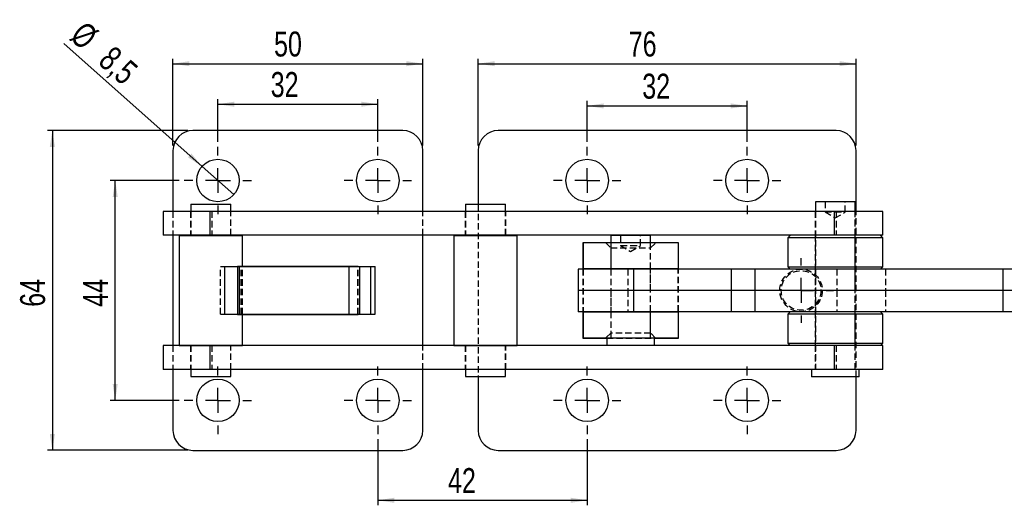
# Model space of a CAD drawing. Extents: x 41 to 474, y 27 to 361.
# Tile 2 of 16: x 41 to 238, y 139 to 236. Entities that reach past the tile are written whole.
import ezdxf

# ---------------------------------------------------------------- set-up
doc = ezdxf.new("R2010")
doc.units = 0
doc.linetypes.add('HIDDEN', pattern=[1.905, 1.27, -0.635])
doc.layers.get('0').update_dxf_attribs({"linetype": 'CONTINUOUS'})
doc.styles.add('SLDTEXTSTYLE0', font='TXT', dxfattribs={"width": 0.75})
doc.dimstyles.new('SLDDIMSTYLE0', dxfattribs={"dimtxt": 5, "dimasz": 3.302, "dimexe": 0, "dimexo": 0.0625, "dimgap": 1.25, "dimtad": 1, "dimdec": 0, "dimrnd": 1e-09, "dimzin": 12, "dimtxsty": 'SLDTEXTSTYLE0', "dimsah": 1, "dimcen": 0.09, "dimazin": 3, "dimtfac": 1, "dimtofl": 0, "dimtmove": 0, "dimatfit": 3, "dimtolj": 1, "dimtzin": 12})
doc.dimstyles.new('SLDDIMSTYLE2', dxfattribs={"dimtxt": 5, "dimasz": 3.302, "dimexe": 0, "dimexo": 0.0625, "dimgap": 1.25, "dimtad": 1, "dimdec": 0, "dimrnd": 1e-09, "dimzin": 12, "dimtxsty": 'SLDTEXTSTYLE0', "dimsah": 1, "dimcen": 0.09, "dimazin": 3, "dimtfac": 1, "dimtdec": 0, "dimtofl": 0, "dimtmove": 0, "dimatfit": 3, "dimtolj": 1, "dimtzin": 12})
doc.dimstyles.new('SLDDIMSTYLE3', dxfattribs={"dimtxt": 5, "dimasz": 3.302, "dimexe": 0, "dimexo": 0.0625, "dimgap": 1.25, "dimtad": 1, "dimdec": 3, "dimrnd": 1e-09, "dimzin": 12, "dimtxsty": 'SLDTEXTSTYLE0', "dimsah": 1, "dimcen": 0.09, "dimazin": 3, "dimtfac": 1, "dimtdec": 3, "dimtofl": 0, "dimtmove": 0, "dimatfit": 3, "dimtolj": 1, "dimtzin": 12})
doc.dimstyles.new('SLDDIMSTYLE4', dxfattribs={"dimtxt": 5, "dimasz": 3.302, "dimexe": 0, "dimexo": 0.0625, "dimgap": 1.25, "dimtad": 1, "dimdec": 3, "dimrnd": 1e-09, "dimzin": 12, "dimtxsty": 'SLDTEXTSTYLE0', "dimblk1": 'NONE', "dimsah": 1, "dimcen": 0, "dimazin": 3, "dimtfac": 1, "dimtdec": 3, "dimtmove": 0, "dimatfit": 3, "dimtolj": 1, "dimtzin": 12})

# ---------------------------------------------------------------- blocks, each defined once
blk = doc.blocks.new('_D_5')
at = {"color": 179, "linetype": 'CONTINUOUS'}
for p, q in [((73.27, 203.62), (59.47, 203.62)), ((60.47, 159.62), (60.47, 203.62)), ((73.27, 159.62), (59.47, 159.62))]:
    blk.add_line(p, q, dxfattribs=at)
for points in [[(60.47, 203.62), (59.96, 200.32), (60.97, 200.32)], [(60.47, 159.62), (60.97, 162.92), (59.96, 162.92)]]:
    blk.add_solid(points, dxfattribs=at)
at = {"color": 179, "linetype": 'CONTINUOUS', "insert": (54.02, 178.34, -51.05), "char_height": 5, "attachment_point": 1, "rotation": 90, "style": 'SLDTEXTSTYLE0'}
blk.add_mtext('44', dxfattribs=at)
blk = doc.blocks.new('_D_6')
at = {"color": 179, "linetype": 'CONTINUOUS'}
for p, q in [((75.02, 213.62), (46.89, 213.62)), ((47.89, 213.62), (47.89, 149.62)), ((75.02, 149.62), (46.89, 149.62))]:
    blk.add_line(p, q, dxfattribs=at)
for points in [[(47.89, 213.62), (47.38, 210.32), (48.4, 210.32)], [(47.89, 149.62), (48.4, 152.92), (47.38, 152.92)]]:
    blk.add_solid(points, dxfattribs=at)
at = {"color": 179, "linetype": 'CONTINUOUS', "insert": (41.44, 178.34, -51.05), "char_height": 5, "attachment_point": 1, "rotation": 90, "style": 'SLDTEXTSTYLE0'}
blk.add_mtext('64', dxfattribs=at)
blk = doc.blocks.new('_D_7')
at = {"color": 179, "linetype": 'CONTINUOUS'}
for p, q in [((81.02, 211.37), (81.02, 219.88)), ((81.02, 218.88), (113.02, 218.88)), ((113.02, 211.37), (113.02, 219.88))]:
    blk.add_line(p, q, dxfattribs=at)
for points in [[(81.02, 218.88), (84.32, 218.37), (84.32, 219.39)], [(113.02, 218.88), (109.72, 219.39), (109.72, 218.37)]]:
    blk.add_solid(points, dxfattribs=at)
at = {"color": 179, "linetype": 'CONTINUOUS', "insert": (91.58, 225.32, -51.05), "char_height": 5, "attachment_point": 1, "style": 'SLDTEXTSTYLE0'}
blk.add_mtext('32', dxfattribs=at)
blk = doc.blocks.new('_D_8')
at = {"color": 179, "linetype": 'CONTINUOUS'}
for p, q in [((72.02, 210.62), (72.02, 227.99)), ((72.02, 226.99), (122.02, 226.99)), ((122.02, 210.62), (122.02, 227.99))]:
    blk.add_line(p, q, dxfattribs=at)
for points in [[(72.02, 226.99), (75.32, 226.48), (75.32, 227.5)], [(122.02, 226.99), (118.72, 227.5), (118.72, 226.48)]]:
    blk.add_solid(points, dxfattribs=at)
at = {"color": 179, "linetype": 'CONTINUOUS', "insert": (92.25, 233.43, -51.05), "char_height": 5, "attachment_point": 1, "style": 'SLDTEXTSTYLE0'}
blk.add_mtext('50', dxfattribs=at)
blk = doc.blocks.new('_D_9')
at = {"color": 179, "linetype": 'CONTINUOUS'}
for p, q in [((133.11, 210.62), (133.11, 227.99)), ((133.11, 226.99), (208.71, 226.99)), ((208.71, 210.62), (208.71, 227.99))]:
    blk.add_line(p, q, dxfattribs=at)
for points in [[(133.11, 226.99), (136.42, 226.48), (136.42, 227.5)], [(208.71, 226.99), (205.41, 227.5), (205.41, 226.48)]]:
    blk.add_solid(points, dxfattribs=at)
at = {"color": 179, "linetype": 'CONTINUOUS', "insert": (163.23, 233.43, -51.05), "char_height": 5, "attachment_point": 1, "style": 'SLDTEXTSTYLE0'}
blk.add_mtext('76', dxfattribs=at)
blk = doc.blocks.new('_D_10')
at = {"color": 179, "linetype": 'CONTINUOUS'}
for p, q in [((154.91, 211.37), (154.91, 219.54)), ((186.91, 211.37), (186.91, 219.54)), ((154.91, 218.54), (186.91, 218.54))]:
    blk.add_line(p, q, dxfattribs=at)
for points in [[(154.91, 218.54), (158.22, 218.03), (158.22, 219.05)], [(186.91, 218.54), (183.61, 219.05), (183.61, 218.03)]]:
    blk.add_solid(points, dxfattribs=at)
at = {"color": 179, "linetype": 'CONTINUOUS', "insert": (165.93, 224.99, -51.05), "char_height": 5, "attachment_point": 1, "style": 'SLDTEXTSTYLE0'}
blk.add_mtext('32', dxfattribs=at)
blk = doc.blocks.new('_D_11')
at = {"color": 179, "linetype": 'CONTINUOUS'}
for p, q in [((113.02, 151.87), (113.02, 138.62)), ((154.91, 151.87), (154.91, 138.62)), ((113.02, 139.62), (154.91, 139.62))]:
    blk.add_line(p, q, dxfattribs=at)
for points in [[(113.02, 139.62), (116.32, 139.11), (116.32, 140.13)], [(154.91, 139.62), (151.61, 140.13), (151.61, 139.11)]]:
    blk.add_solid(points, dxfattribs=at)
at = {"color": 179, "linetype": 'CONTINUOUS', "insert": (127.06, 146.06, -51.05), "char_height": 5, "attachment_point": 1, "style": 'SLDTEXTSTYLE0'}
blk.add_mtext('42', dxfattribs=at)
blk = doc.blocks.new('_D_12')
at = {"color": 179, "linetype": 'CONTINUOUS'}
for q in [(50.2, 231), (84.2, 200.79)]:
    blk.add_line((77.84, 206.44), q, dxfattribs=at)
blk.add_solid([(77.84, 206.44), (75.71, 209.01), (75.04, 208.25)], dxfattribs=at)
at = {"color": 179, "linetype": 'CONTINUOUS', "char_height": 5, "attachment_point": 1, "rotation": 318.375, "style": 'SLDTEXTSTYLE0'}
for s, insert in [('%%c', (54.46, 235.8, -51.05)), ('8,5', (60.15, 230.85, -51.05))]:
    blk.add_mtext(s, dxfattribs=dict(at, insert=insert))
blk = doc.blocks.new('_NONE')
blk = doc.blocks.new('SW_CENTERMARKSYMBOL_4')
at = {"color": 0, "linetype": 'CONTINUOUS'}
for p, q in [((0, 5), (0, 6.75)), ((0, 0), (0, 2.5)), ((-5, 0), (-6.75, 0)), ((0, 0), (-2.5, 0)), ((0, 0), (0, -2.5)), ((0, 0), (2.5, 0)), ((5, 0), (6.75, 0)), ((0, -5), (0, -6.75))]:
    blk.add_line(p, q, dxfattribs=at)
blk = doc.blocks.new('SW_CENTERMARKSYMBOL_5')
at = {"color": 0, "linetype": 'CONTINUOUS'}
for p, q in [((0, 5), (0, 6.75)), ((0, 0), (0, 2.5)), ((-5, 0), (-6.75, 0)), ((0, 0), (-2.5, 0)), ((0, 0), (0, -2.5)), ((0, 0), (2.5, 0)), ((5, 0), (6.75, 0)), ((0, -5), (0, -6.75))]:
    blk.add_line(p, q, dxfattribs=at)
blk = doc.blocks.new('SW_CENTERMARKSYMBOL_6')
at = {"color": 0, "linetype": 'CONTINUOUS'}
for p, q in [((0, 5), (0, 6.75)), ((0, 0), (0, 2.5)), ((-5, 0), (-6.75, 0)), ((0, 0), (-2.5, 0)), ((0, 0), (0, -2.5)), ((0, 0), (2.5, 0)), ((5, 0), (6.75, 0)), ((0, -5), (0, -6.75))]:
    blk.add_line(p, q, dxfattribs=at)
blk = doc.blocks.new('SW_CENTERMARKSYMBOL_7')
at = {"color": 0, "linetype": 'CONTINUOUS'}
for p, q in [((0, 5), (0, 6.75)), ((0, 0), (0, 2.5)), ((-5, 0), (-6.75, 0)), ((0, 0), (-2.5, 0)), ((0, 0), (0, -2.5)), ((0, 0), (2.5, 0)), ((5, 0), (6.75, 0)), ((0, -5), (0, -6.75))]:
    blk.add_line(p, q, dxfattribs=at)
blk = doc.blocks.new('SW_CENTERMARKSYMBOL_8')
at = {"color": 0, "linetype": 'CONTINUOUS'}
for p, q in [((0, 5), (0, 6.75)), ((0, 0), (0, 2.5)), ((-5, 0), (-6.75, 0)), ((0, 0), (-2.5, 0)), ((0, 0), (0, -2.5)), ((0, 0), (2.5, 0)), ((5, 0), (6.75, 0)), ((0, -5), (0, -6.75))]:
    blk.add_line(p, q, dxfattribs=at)
blk = doc.blocks.new('SW_CENTERMARKSYMBOL_9')
at = {"color": 0, "linetype": 'CONTINUOUS'}
for p, q in [((0, 5), (0, 6.75)), ((0, 0), (0, 2.5)), ((-5, 0), (-6.75, 0)), ((0, 0), (-2.5, 0)), ((0, 0), (0, -2.5)), ((0, 0), (2.5, 0)), ((5, 0), (6.75, 0)), ((0, -5), (0, -6.75))]:
    blk.add_line(p, q, dxfattribs=at)
blk = doc.blocks.new('SW_CENTERMARKSYMBOL_10')
at = {"color": 0, "linetype": 'CONTINUOUS'}
for p, q in [((0, 5), (0, 6.75)), ((0, 0), (0, 2.5)), ((-5, 0), (-6.75, 0)), ((0, 0), (-2.5, 0)), ((0, 0), (0, -2.5)), ((0, 0), (2.5, 0)), ((5, 0), (6.75, 0)), ((0, -5), (0, -6.75))]:
    blk.add_line(p, q, dxfattribs=at)
blk = doc.blocks.new('SW_CENTERMARKSYMBOL_11')
at = {"color": 0, "linetype": 'CONTINUOUS'}
for p, q in [((0, 5), (0, 6.75)), ((0, 0), (0, 2.5)), ((-5, 0), (-6.75, 0)), ((0, 0), (-2.5, 0)), ((0, 0), (0, -2.5)), ((0, 0), (2.5, 0)), ((5, 0), (6.75, 0)), ((0, -5), (0, -6.75))]:
    blk.add_line(p, q, dxfattribs=at)
blk = doc.blocks.new('SW_CENTERMARKSYMBOL_12')
at = {"color": 0, "linetype": 'CONTINUOUS'}
for p, q in [((0, 5), (0, 6.46875)), ((0, 0), (0, 2.5)), ((-5, 0), (-6.46875, 0)), ((0, 0), (-2.5, 0)), ((0, 0), (0, -2.5)), ((0, 0), (2.5, 0)), ((5, 0), (6.46875, 0)), ((0, -5), (0, -6.46875))]:
    blk.add_line(p, q, dxfattribs=at)

msp = doc.modelspace()

# ---------------------------------------------------------------- linework, layer by layer
at = {"color": 7, "linetype": 'CONTINUOUS'}
for p, q in [((118.0207, 213.6175), (76.0207, 213.6175)), ((204.7141, 213.6175), (137.1141, 213.6175)), ((72.0207, 209.6175), (72.0207, 197.4175)), ((122.0207, 197.4175), (122.0207, 209.6175)), ((133.1141, 209.6175), (133.1141, 198.8675)), ((208.7141, 197.4175), (208.7141, 209.6175)), ((200.5887, 199.3175), (200.5887, 197.4175)), ((208.5262, 199.3175), (200.5887, 199.3175)), ((208.5262, 197.4175), (208.5262, 199.3175)), ((70.0848, 197.4175), (70.0848, 192.6675)), ((79.386, 197.4175), (70.0848, 197.4175)), ((75.5848, 198.8675), (75.5848, 197.4175)), ((75.5848, 198.8675), (79.5848, 198.8675)), ((79.386, 197.4175), (79.386, 192.6675)), ((204.3587, 197.4175), (79.386, 197.4175)), ((79.5848, 198.8675), (83.5848, 198.8675)), ((83.5848, 197.4175), (83.5848, 198.8675)), ((130.5728, 198.8675), (130.5728, 197.4175)), ((130.5728, 198.8675), (134.5728, 198.8675)), ((134.5728, 198.8675), (138.5728, 198.8675)), ((138.5728, 197.4175), (138.5728, 198.8675)), ((204.3587, 197.4175), (204.3587, 192.6675)), ((214.0575, 197.4175), (204.3587, 197.4175)), ((214.0575, 192.6675), (214.0575, 197.4175)), ((79.386, 192.6675), (70.0848, 192.6675)), ((72.0207, 192.6675), (72.0207, 170.5675)), ((73.2348, 192.6175), (73.2348, 170.6175)), ((73.2348, 192.6175), (79.5848, 192.6175)), ((75.5848, 192.6675), (75.5848, 192.6175)), ((204.3587, 192.6675), (79.386, 192.6675)), ((79.5848, 192.6175), (85.9348, 192.6175)), ((83.5848, 192.6175), (83.5848, 192.6675)), ((85.9348, 186.38), (85.9348, 192.6175)), ((122.0207, 170.5675), (122.0207, 192.6675)), ((128.2228, 192.6175), (128.2228, 170.6175)), ((128.2228, 192.6175), (134.5728, 192.6175)), ((130.5728, 192.6675), (130.5728, 192.6175)), ((134.5728, 192.6175), (140.9228, 192.6175)), ((138.5728, 192.6175), (138.5728, 192.6675)), ((140.9228, 170.6175), (140.9228, 192.6175)), ((159.6454, 191.1675), (154.0641, 191.1675)), ((154.0641, 191.1675), (154.0641, 185.8675)), ((154.0891, 191.1425), (154.0891, 185.9175)), ((173.1391, 191.1425), (154.0891, 191.1425)), ((159.6454, 192.5925), (159.6454, 191.1425)), ((167.5829, 192.5925), (159.6454, 192.5925)), ((167.5829, 191.1425), (167.5829, 192.5925)), ((173.1641, 191.1675), (167.5829, 191.1675)), ((173.1391, 191.1425), (173.1391, 185.9175)), ((173.1641, 185.8675), (173.1641, 191.1675)), ((195.5325, 192.6675), (195.0325, 192.1675)), ((195.0325, 192.1675), (195.0325, 186.3675)), ((214.0825, 192.1675), (195.0325, 192.1675)), ((214.0575, 192.6675), (204.3587, 192.6675)), ((214.0825, 192.1675), (213.5825, 192.6675)), ((214.0825, 186.3675), (214.0825, 192.1675)), ((82.3362, 186.38), (82.3362, 176.855)), ((82.3362, 186.38), (85.3362, 186.38)), ((85.3362, 176.855), (85.3362, 186.38)), ((85.3362, 186.38), (107.2781, 186.38)), ((109.0707, 186.4175), (85.9348, 186.4175)), ((107.2781, 176.855), (107.2781, 186.38)), ((107.2781, 186.38), (109.3994, 186.38)), ((109.0707, 186.38), (109.0707, 186.4175)), ((109.3994, 176.855), (109.3994, 186.38)), ((109.3994, 186.38), (111.6421, 186.38)), ((111.6421, 176.855), (111.6421, 186.38)), ((111.6421, 186.38), (112.5207, 186.38)), ((112.5207, 176.855), (112.5207, 186.38)), ((153.1141, 185.8675), (153.1141, 181.6175)), ((164.1543, 185.8675), (153.1141, 185.8675)), ((163.6141, 185.9175), (154.0891, 185.9175)), ((154.0891, 185.9175), (154.0891, 185.8675)), ((159.6454, 185.9175), (159.6454, 185.8675)), ((173.1391, 185.9175), (163.6141, 185.9175)), ((164.1543, 185.8675), (164.1543, 181.6175)), ((183.7538, 185.8675), (164.1543, 185.8675)), ((167.5829, 185.8675), (167.5829, 185.9175)), ((173.1391, 185.8675), (173.1391, 185.9175)), ((183.7538, 185.8675), (183.7538, 181.6175)), ((188.4947, 185.8675), (183.7538, 185.8675)), ((188.4947, 185.8675), (188.4947, 181.6175)), ((238.1157, 185.8675), (188.4947, 185.8675)), ((195.0325, 186.3675), (195.5325, 185.8675)), ((195.0325, 186.3675), (214.0825, 186.3675)), ((213.5825, 185.8675), (214.0825, 186.3675)), ((238.1157, 185.8675), (238.1157, 181.6175)), ((243.5197, 185.8675), (238.1157, 185.8675)), ((153.1141, 181.6175), (153.1141, 177.3675)), ((164.1543, 181.6175), (153.1141, 181.6175)), ((183.7538, 181.6175), (164.1543, 181.6175)), ((164.1543, 181.6175), (164.1543, 177.3675)), ((188.4947, 181.6175), (183.7538, 181.6175)), ((183.7538, 181.6175), (183.7538, 177.3675)), ((238.1157, 181.6175), (188.4947, 181.6175)), ((188.4947, 181.6175), (188.4947, 177.3675)), ((243.2905, 181.6175), (238.1157, 181.6175)), ((238.1157, 181.6175), (238.1157, 177.3675)), ((164.1543, 177.3675), (153.1141, 177.3675)), ((154.0641, 177.3675), (154.0641, 172.0675)), ((154.0891, 177.3675), (154.0891, 177.3175)), ((159.6454, 177.3675), (159.6454, 177.3175)), ((183.7538, 177.3675), (164.1543, 177.3675)), ((167.5829, 177.3175), (167.5829, 177.3675)), ((173.1391, 177.3175), (173.1391, 177.3675)), ((173.1641, 172.0675), (173.1641, 177.3675)), ((188.4947, 177.3675), (183.7538, 177.3675)), ((238.1157, 177.3675), (188.4947, 177.3675)), ((195.5325, 177.3675), (195.0325, 176.8675)), ((214.0825, 176.8675), (213.5825, 177.3675)), ((243.5197, 177.3675), (238.1157, 177.3675)), ((82.3362, 176.855), (85.3362, 176.855)), ((85.3362, 176.855), (107.2781, 176.855)), ((85.9348, 170.6175), (85.9348, 176.855)), ((85.9348, 176.8175), (109.0707, 176.8175)), ((107.2781, 176.855), (109.3994, 176.855)), ((109.0707, 176.8175), (109.0707, 176.855)), ((109.3994, 176.855), (111.6421, 176.855)), ((111.6421, 176.855), (112.5207, 176.855)), ((154.0891, 177.3175), (154.0891, 172.0925)), ((154.0891, 177.3175), (163.6141, 177.3175)), ((163.6141, 177.3175), (173.1391, 177.3175)), ((173.1391, 177.3175), (173.1391, 172.0925)), ((195.0325, 176.8675), (195.0325, 171.0675)), ((214.0825, 176.8675), (195.0325, 176.8675)), ((214.0825, 171.0675), (214.0825, 176.8675)), ((154.0641, 172.0675), (158.8516, 172.0675)), ((173.1391, 172.0925), (154.0891, 172.0925)), ((158.8516, 172.0925), (158.8516, 170.5925)), ((168.3766, 170.5925), (168.3766, 172.0925)), ((168.3766, 172.0675), (173.1641, 172.0675)), ((70.0848, 170.5675), (70.0848, 165.8175)), ((79.386, 170.5675), (70.0848, 170.5675)), ((73.2348, 170.6175), (79.5848, 170.6175)), ((75.5848, 170.6175), (75.5848, 170.5675)), ((79.386, 170.5675), (79.386, 165.8175)), ((204.3587, 170.5675), (79.386, 170.5675)), ((79.5848, 170.6175), (85.9348, 170.6175)), ((83.5848, 170.5675), (83.5848, 170.6175)), ((128.2228, 170.6175), (134.5728, 170.6175)), ((130.5728, 170.6175), (130.5728, 170.5675)), ((134.5728, 170.6175), (140.9228, 170.6175)), ((138.5728, 170.5675), (138.5728, 170.6175)), ((168.3766, 170.5925), (158.8516, 170.5925)), ((195.0325, 171.0675), (195.5325, 170.5675)), ((195.0325, 171.0675), (214.0825, 171.0675)), ((204.3587, 170.5675), (204.3587, 165.8175)), ((214.0575, 170.5675), (204.3587, 170.5675)), ((213.5825, 170.5675), (214.0825, 171.0675)), ((214.0575, 165.8175), (214.0575, 170.5675)), ((79.386, 165.8175), (70.0848, 165.8175)), ((72.0207, 165.8175), (72.0207, 153.6175)), ((75.5848, 165.8175), (75.5848, 164.3675)), ((204.3587, 165.8175), (79.386, 165.8175)), ((83.5848, 164.3675), (83.5848, 165.8175)), ((122.0207, 153.6175), (122.0207, 165.8175)), ((130.5728, 165.8175), (130.5728, 164.3675)), ((138.5728, 164.3675), (138.5728, 165.8175)), ((199.795, 165.8175), (199.795, 164.3175)), ((214.0575, 165.8175), (204.3587, 165.8175)), ((209.32, 164.3175), (209.32, 165.8175)), ((75.5848, 164.3675), (79.5848, 164.3675)), ((79.5848, 164.3675), (83.5848, 164.3675)), ((130.5728, 164.3675), (134.5728, 164.3675)), ((133.1141, 164.3675), (133.1141, 153.6175)), ((134.5728, 164.3675), (138.5728, 164.3675)), ((209.32, 164.3175), (199.795, 164.3175)), ((208.7141, 153.6175), (208.7141, 164.3175)), ((76.0207, 149.6175), (118.0207, 149.6175)), ((137.1141, 149.6175), (204.7141, 149.6175))]:
    msp.add_line(p, q, dxfattribs=at)
at = {"color": 7, "linetype": 'HIDDEN'}
for p, q in [((202.5575, 199.3175), (202.5575, 197.3175)), ((206.5575, 197.3175), (206.5575, 199.3175)), ((72.0207, 197.4175), (72.0207, 192.6675)), ((75.5348, 197.4175), (75.5348, 192.6675)), ((75.5848, 197.4175), (75.5848, 192.6675)), ((79.7837, 197.4175), (79.7837, 192.6675)), ((83.5848, 192.6675), (83.5848, 197.4175)), ((83.6348, 192.6675), (83.6348, 197.4175)), ((122.0207, 192.6675), (122.0207, 197.4175)), ((130.5228, 197.4175), (130.5228, 192.6675)), ((130.5728, 197.4175), (130.5728, 192.6675)), ((133.1141, 198.8675), (133.1141, 164.3675)), ((138.5728, 192.6675), (138.5728, 197.4175)), ((138.6228, 192.6675), (138.6228, 197.4175)), ((200.5575, 197.4175), (200.5575, 192.6675)), ((200.5887, 197.4175), (200.5887, 165.8175)), ((202.5575, 197.3175), (204.5575, 197.3175)), ((202.5575, 197.3175), (204.5575, 196.1158)), ((204.5575, 197.3175), (206.5575, 197.3175)), ((204.5575, 196.1158), (206.5575, 197.3175)), ((204.7563, 197.4175), (204.7563, 192.6675)), ((208.5262, 165.8175), (208.5262, 197.4175)), ((208.5575, 192.6675), (208.5575, 197.4175)), ((208.7141, 164.3175), (208.7141, 197.4175)), ((158.6141, 191.1425), (159.6141, 190.1425)), ((167.5829, 191.1675), (159.6454, 191.1675)), ((159.6454, 191.1425), (159.6454, 185.9175)), ((161.6141, 192.5925), (161.6141, 190.5925)), ((165.6141, 190.5925), (165.6141, 192.5925)), ((167.5829, 185.9175), (167.5829, 191.1425)), ((167.6141, 190.1425), (168.6141, 191.1425)), ((200.5575, 192.6675), (200.5575, 185.8675)), ((208.5575, 185.8675), (208.5575, 192.6675)), ((159.6141, 190.1425), (167.6141, 190.1425)), ((159.6141, 190.1425), (159.6141, 185.9175)), ((161.6141, 190.5925), (163.6141, 190.5925)), ((161.6141, 190.5925), (163.6141, 189.3908)), ((163.6141, 190.5925), (165.6141, 190.5925)), ((163.6141, 189.3908), (165.6141, 190.5925)), ((167.6141, 185.9175), (167.6141, 190.1425)), ((81.5207, 176.855), (81.5207, 186.38)), ((81.5207, 186.38), (82.3362, 186.38)), ((82.4202, 176.855), (82.4202, 186.38)), ((84.9707, 186.4175), (84.9707, 176.8175)), ((85.9348, 186.4175), (84.9707, 186.4175)), ((85.0207, 176.855), (85.0207, 186.38)), ((85.6953, 176.855), (85.6953, 186.38)), ((85.757, 176.855), (85.757, 186.38)), ((85.9348, 176.855), (85.9348, 186.38)), ((85.9348, 176.855), (85.9348, 186.38)), ((109.0207, 176.855), (109.0207, 186.38)), ((109.0707, 176.855), (109.0707, 186.38)), ((154.0641, 185.8675), (154.0641, 177.3675)), ((154.0891, 185.8675), (154.0891, 177.3675)), ((159.6141, 185.8675), (159.6141, 181.6175)), ((159.6454, 185.8675), (159.6454, 177.3675)), ((163.0739, 185.8675), (163.0739, 181.6175)), ((167.5829, 177.3675), (167.5829, 185.8675)), ((167.6141, 181.6175), (167.6141, 185.8675)), ((173.1391, 177.3675), (173.1391, 185.8675)), ((173.1641, 177.3675), (173.1641, 185.8675)), ((200.5575, 185.8675), (200.5575, 181.6175)), ((204.8613, 185.8675), (204.8613, 181.6175)), ((208.5575, 181.6175), (208.5575, 185.8675)), ((214.6335, 185.8675), (214.6335, 181.6175)), ((159.6141, 181.6175), (159.6141, 177.3675)), ((163.0739, 181.6175), (163.0739, 177.3675)), ((167.6141, 177.3675), (167.6141, 181.6175)), ((200.5575, 181.6175), (200.5575, 177.3675)), ((204.8613, 181.6175), (204.8613, 177.3675)), ((208.5575, 177.3675), (208.5575, 181.6175)), ((214.6335, 181.6175), (214.6335, 177.3675)), ((200.5575, 177.3675), (200.5575, 170.5675)), ((208.5575, 170.5675), (208.5575, 177.3675)), ((81.5207, 176.855), (82.3362, 176.855)), ((84.9707, 176.8175), (85.9348, 176.8175)), ((159.6141, 177.3175), (159.6141, 173.0925)), ((159.6454, 177.3175), (159.6454, 172.0925)), ((167.5829, 172.0925), (167.5829, 177.3175)), ((167.6141, 173.0925), (167.6141, 177.3175)), ((159.6141, 173.0925), (158.6141, 172.0925)), ((158.8516, 172.0675), (168.3766, 172.0675)), ((167.6141, 173.0925), (159.6141, 173.0925)), ((168.6141, 172.0925), (167.6141, 173.0925)), ((72.0207, 170.5675), (72.0207, 165.8175)), ((75.5348, 170.5675), (75.5348, 165.8175)), ((75.5848, 170.5675), (75.5848, 165.8175)), ((79.7837, 170.5675), (79.7837, 165.8175)), ((83.5848, 165.8175), (83.5848, 170.5675)), ((83.6348, 165.8175), (83.6348, 170.5675)), ((122.0207, 165.8175), (122.0207, 170.5675)), ((130.5228, 170.5675), (130.5228, 165.8175)), ((130.5728, 170.5675), (130.5728, 165.8175)), ((138.5728, 165.8175), (138.5728, 170.5675)), ((138.6228, 165.8175), (138.6228, 170.5675)), ((200.5575, 170.5675), (200.5575, 165.8175)), ((204.7563, 170.5675), (204.7563, 165.8175)), ((208.5575, 165.8175), (208.5575, 170.5675))]:
    msp.add_line(p, q, dxfattribs=at)
at = {"color": 7, "linetype": 'CONTINUOUS'}
for centre in [(81.0207, 203.6175), (113.0207, 203.6175), (154.9141, 203.6175), (186.9141, 203.6175), (81.0207, 159.6175), (113.0207, 159.6175), (154.9141, 159.6175), (186.9141, 159.6175)]:
    msp.add_circle(centre, 4.25, dxfattribs=at)
at = {"color": 7, "linetype": 'HIDDEN'}
for radius in [4.25, 3.9687]:
    msp.add_circle((197.7141, 181.6175), radius, dxfattribs=at)
at = {"color": 7, "linetype": 'CONTINUOUS'}
for centre, start, end in [((76.0207, 209.6175), 90, 180), ((118.0207, 209.6175), 0, 90), ((137.1141, 209.6175), 90, 180), ((204.7141, 209.6175), 0, 90), ((76.0207, 153.6175), 180, 270), ((118.0207, 153.6175), 270, 0), ((137.1141, 153.6175), 180, 270), ((204.7141, 153.6175), 270, 0)]:
    msp.add_arc(centre, 4, start, end, dxfattribs=at)

# ---------------------------------------------------------------- block references
at = {"color": 179, "linetype": 'CONTINUOUS'}
for name, p in [('SW_CENTERMARKSYMBOL_4', (81.0207, 203.6175)), ('SW_CENTERMARKSYMBOL_5', (113.0207, 203.6175)), ('SW_CENTERMARKSYMBOL_6', (154.9141, 203.6175)), ('SW_CENTERMARKSYMBOL_7', (186.9141, 203.6175)), ('SW_CENTERMARKSYMBOL_12', (197.7141, 181.6175)), ('SW_CENTERMARKSYMBOL_11', (81.0207, 159.6175)), ('SW_CENTERMARKSYMBOL_10', (113.0207, 159.6175)), ('SW_CENTERMARKSYMBOL_9', (154.9141, 159.6175)), ('SW_CENTERMARKSYMBOL_8', (186.9141, 159.6175))]:
    msp.add_blockref(name, p, dxfattribs=at)

# ---------------------------------------------------------------- dimensions: what is measured, and where the dimension line sits
dim = msp.add_diameter_dim_2p(p1=(84.1976, 200.7944), p2=(77.8438, 206.4406), dimstyle='SLDDIMSTYLE4', dxfattribs=at)
dim.commit()
dim.dimension.update_dxf_attribs({"geometry": '_D_12', "text_midpoint": (57.7994, 224.2525), "dimtype": 163})
for base, p1, p2, dimstyle, picture, middle in [((122.0207, 226.9894), (72.0207, 209.6175), (122.0207, 209.6175), 'SLDDIMSTYLE3', '_D_8', (97.98, 226.9894)), ((208.7141, 226.9894), (133.1141, 209.6175), (208.7141, 209.6175), 'SLDDIMSTYLE2', '_D_9', (168.9529, 226.9894)), ((113.0207, 218.8782), (81.0207, 210.3675), (113.0207, 210.3675), 'SLDDIMSTYLE3', '_D_7', (97.3041, 218.8782)), ((186.9141, 218.5403), (154.9141, 210.3675), (186.9141, 210.3675), 'SLDDIMSTYLE3', '_D_10', (171.6566, 218.5403)), ((154.9141, 139.6175), (113.0207, 152.8675), (154.9141, 152.8675), 'SLDDIMSTYLE0', '_D_11', (132.7905, 139.6175))]:
    dim = msp.add_linear_dim(base=base, p1=p1, p2=p2, dimstyle=dimstyle, dxfattribs=at)
    dim.commit()
    dim.dimension.update_dxf_attribs({"geometry": picture, "text_midpoint": middle, "dimtype": 160})
for base, p1, p2, picture, middle in [((47.8881, 149.6175), (76.0207, 213.6175), (76.0207, 149.6175), '_D_6', (47.8881, 184.0677)), ((60.4658, 203.6175), (74.2707, 159.6175), (74.2707, 203.6175), '_D_5', (60.4658, 184.0677))]:
    dim = msp.add_linear_dim(base=base, p1=p1, p2=p2, angle=90, dimstyle='SLDDIMSTYLE3', dxfattribs=at)
    dim.commit()
    dim.dimension.update_dxf_attribs({"geometry": picture, "text_midpoint": middle, "dimtype": 160})

doc.saveas('drawing.dxf')
